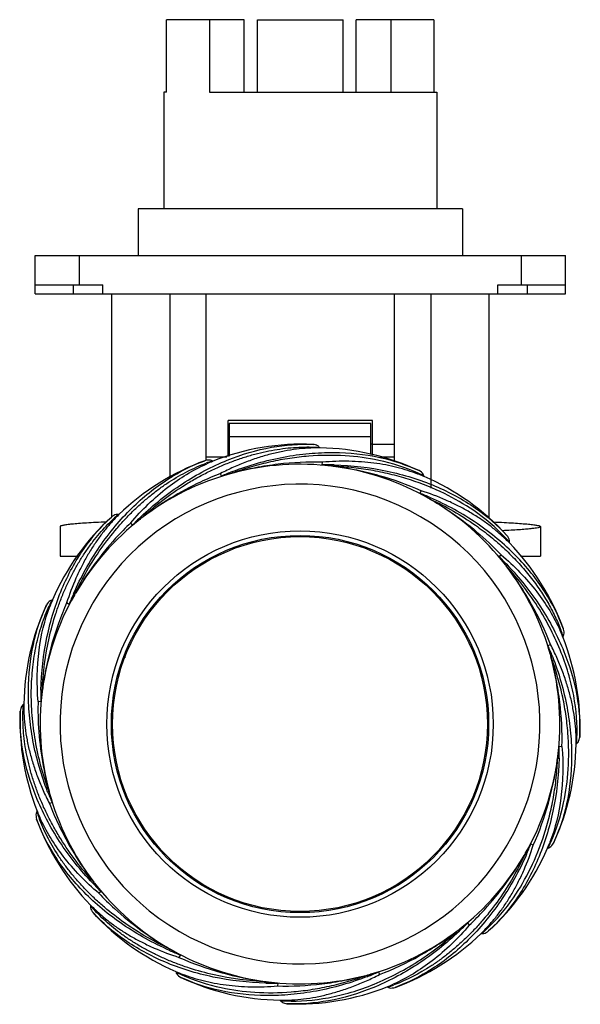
# Model space of a CAD drawing. Header units: millimetres. Extents: x 165 to 260, y 350 to 517.
import ezdxf

# ---------------------------------------------------------------- set-up
doc = ezdxf.new("R2010")
doc.units = ezdxf.units.MM
doc.header["$LTSCALE"] = 30.734
doc.layers.get('0').update_dxf_attribs({"linetype": 'CONTINUOUS'})

msp = doc.modelspace()

# ---------------------------------------------------------------- linework, layer by layer
at = {"color": 7, "linetype": 'Continuous'}
for p, q in [((190.04, 504.39), (190.04, 516.69)), ((203.21, 516.69), (190.04, 516.69)), ((197.29, 516.69), (197.29, 504.39)), ((203.21, 504.39), (203.21, 516.69)), ((205.46, 504.39), (205.46, 516.69)), ((205.46, 516.69), (219.96, 516.69)), ((219.96, 504.39), (219.96, 516.69)), ((222.2, 504.39), (222.2, 516.69)), ((235.37, 516.69), (222.2, 516.69)), ((228.12, 504.39), (228.12, 516.69)), ((235.37, 516.69), (235.37, 504.39)), ((189.56, 504.39), (189.56, 484.59)), ((190.04, 504.39), (189.56, 504.39)), ((197.29, 504.39), (235.86, 504.39)), ((235.86, 504.39), (235.86, 484.59)), ((185.21, 484.59), (185.21, 476.69)), ((240.21, 484.59), (185.21, 484.59)), ((240.21, 484.59), (240.21, 476.69)), ((167.71, 470.19), (167.71, 476.69)), ((167.71, 476.69), (257.71, 476.69)), ((175.21, 476.69), (175.21, 471.69)), ((250.21, 471.69), (250.21, 476.69)), ((257.71, 470.19), (257.71, 476.69)), ((167.71, 471.69), (179.21, 471.69)), ((174.21, 470.19), (174.21, 471.69)), ((179.21, 470.19), (179.21, 471.69)), ((246.21, 471.69), (257.71, 471.69)), ((246.21, 470.19), (246.21, 471.69)), ((251.21, 471.69), (251.21, 470.19)), ((167.71, 470.19), (257.71, 470.19)), ((180.71, 470.19), (180.71, 432.34)), ((190.56, 470.19), (190.56, 439.08)), ((196.71, 470.19), (196.71, 441.92)), ((228.71, 441.77), (228.71, 470.19)), ((234.86, 470.19), (234.86, 437.19)), ((244.71, 470.19), (244.71, 432.09)), ((224.96, 448.69), (200.46, 448.69)), ((200.46, 442.59), (200.46, 448.69)), ((224.66, 448.19), (200.66, 448.19)), ((200.66, 448.19), (200.66, 442.66)), ((224.66, 442.9), (224.66, 448.19)), ((224.96, 442.83), (224.96, 448.69)), ((200.66, 444.69), (200.46, 444.69)), ((200.66, 445.99), (224.66, 445.99)), ((224.96, 444.69), (224.66, 444.69)), ((228.71, 444.6), (224.96, 444.6)), ((216.05, 444.04), (215.98, 444.13)), ((216.05, 444.04), (215.99, 444.03)), ((216.05, 444.04), (215.99, 444.04)), ((196.71, 442.53), (200.25, 442.53)), ((197.76, 441.83), (197.87, 441.77)), ((197.81, 441.74), (197.87, 441.77)), ((197.81, 441.75), (197.87, 441.77)), ((216.43, 441.15), (216.49, 441.62)), ((226.26, 442.53), (228.71, 442.53)), ((199.32, 439.24), (199.2, 439.71)), ((233.72, 439.17), (233.66, 439.2)), ((233.72, 439.17), (233.66, 439.2)), ((233.72, 439.17), (233.69, 439.29)), ((233.2, 436.78), (232.96, 436.36)), ((181.94, 432.72), (181.82, 432.73)), ((181.94, 432.72), (181.89, 432.67)), ((181.94, 432.72), (181.89, 432.67)), ((184.24, 430.94), (183.95, 431.32)), ((171.96, 430.69), (171.96, 425.69)), ((171.96, 430.69), (171.96, 430.69)), ((253.46, 430.69), (253.46, 430.69)), ((253.46, 430.69), (253.46, 425.69)), ((248.18, 427.92), (248.13, 427.96)), ((248.18, 427.92), (248.14, 427.96)), ((248.18, 427.92), (248.2, 428.04)), ((171.96, 425.69), (174.97, 425.69)), ((246.4, 425.61), (246.79, 425.9)), ((250.06, 425.69), (253.46, 425.69)), ((170.68, 418.26), (170.56, 418.23)), ((170.65, 418.2), (170.68, 418.26)), ((170.66, 418.19), (170.68, 418.26)), ((173.49, 417.49), (173.07, 417.74)), ((188.01, 417.2), (187.79, 417.33)), ((257.21, 412.04), (257.24, 411.98)), ((257.21, 412.04), (257.24, 411.98)), ((257.3, 412.09), (257.24, 411.98)), ((254.71, 410.53), (255.18, 410.66)), ((182.79, 408.67), (183.03, 408.52)), ((168.7, 400.96), (168.23, 401.02)), ((165.81, 400.59), (165.72, 400.51)), ((165.81, 400.59), (165.82, 400.52)), ((165.81, 400.59), (165.81, 400.52)), ((256.61, 393.42), (257.09, 393.36)), ((259.5, 393.8), (259.6, 393.87)), ((259.5, 393.8), (259.5, 393.87)), ((259.5, 393.8), (259.5, 393.86)), ((242.29, 385.86), (242.53, 385.72)), ((170.61, 383.85), (170.14, 383.73)), ((168.02, 382.3), (168.08, 382.4)), ((168.11, 382.34), (168.08, 382.4)), ((168.1, 382.34), (168.08, 382.4)), ((237.53, 377.06), (237.31, 377.19)), ((251.82, 376.89), (252.24, 376.65)), ((254.66, 376.19), (254.64, 376.13)), ((254.66, 376.19), (254.64, 376.13)), ((254.64, 376.13), (254.76, 376.16)), ((178.91, 368.78), (178.53, 368.48)), ((177.13, 366.47), (177.12, 366.35)), ((177.13, 366.47), (177.18, 366.42)), ((177.13, 366.47), (177.18, 366.42)), ((241.07, 363.45), (241.37, 363.06)), ((243.38, 361.67), (243.43, 361.72)), ((243.38, 361.67), (243.43, 361.71)), ((243.38, 361.67), (243.5, 361.65)), ((192.36, 358.03), (192.12, 357.61)), ((191.59, 355.21), (191.66, 355.19)), ((191.59, 355.21), (191.66, 355.19)), ((191.59, 355.21), (191.63, 355.1)), ((226, 355.14), (226.12, 354.68)), ((208.89, 353.24), (208.83, 352.76)), ((227.51, 352.64), (227.45, 352.61)), ((227.51, 352.64), (227.45, 352.61)), ((227.55, 352.55), (227.45, 352.61)), ((209.26, 350.35), (209.33, 350.35)), ((209.26, 350.35), (209.33, 350.35)), ((209.26, 350.35), (209.34, 350.25))]:
    msp.add_line(p, q, dxfattribs=at)
for radius in [32.78, 32, 31.8]:
    msp.add_circle((212.66, 397.19), radius, dxfattribs=at)
for centre, radius, start, end in [((213.06, 403.57), 41.11, 87.4803, 111.6834), ((215.47, 402.93), 41.11, 64.9803, 89.1834), ((210.59, 403.24), 41.11, 109.9803, 134.1834), ((208.26, 411.18), 32.39, 108.8962, 110.8405), ((208.36, 415.41), 28.37, 111.8286, 113.9638), ((212.66, 397.19), 44.08, 82.754, 104.9969), ((217.47, 400.72), 40.44, 88.6268, 91.4811), ((212.66, 397.19), 44.08, 105.2579, 127.5017), ((215.76, 402.3), 40.44, 111.1268, 113.9812), ((216.39, 383.39), 58.38, 105.0296, 105.2268), ((210.83, 383.07), 58.32, 82.5279, 82.7212), ((212.66, 397.19), 44.08, 60.2632, 82.4985), ((222.85, 413.92), 27.5, 66.835, 69.07), ((220.49, 412.53), 29.84, 63.734, 65.8401), ((212.66, 397.19), 40.7, 330, 149.6372), ((217.45, 401.42), 41.11, 42.4803, 66.6834), ((218.46, 398.61), 40.44, 66.1456, 68.9809), ((204.68, 383.3), 60.1, 60.0365, 60.2278), ((212.66, 397.19), 44.08, 37.7623, 60.0026), ((203.19, 408.48), 32.33, 131.3894, 133.3382), ((201.1, 413), 27.5, 134.335, 136.57), ((208.43, 401.99), 41.11, 132.4803, 156.6834), ((212.66, 397.19), 44.08, 127.7537, 149.6372), ((213.57, 403.09), 40.44, 133.6462, 136.4813), ((222.43, 384.51), 60.1, 127.5344, 127.7193), ((228.47, 408.75), 27.5, 44.335, 46.57), ((225.76, 408.37), 29.84, 41.234, 43.3401), ((218.71, 399.27), 41.11, 19.982, 44.1834), ((218.56, 396.28), 40.44, 43.6268, 46.4812), ((201.8, 388.79), 57.81, 37.5493, 37.76), ((212.66, 397.19), 44.08, 15.2631, 37.4969), ((211.24, 402.99), 40.44, 156.1268, 158.9813), ((212.66, 397.19), 44.08, 150.2623, 172.4983), ((199.59, 404), 32.33, 153.8894, 155.8382), ((196.73, 407.03), 28.37, 156.8286, 158.9638), ((226.23, 389.45), 59.71, 150.0748, 150.2733), ((212.68, 397.22), 40.7, 149.6891, 150.0519), ((206.92, 400), 41.11, 154.9803, 179.1834), ((212.66, 397.19), 40.7, 150, 329.6369), ((230.88, 401.49), 28.37, 21.8291, 23.9662), ((231.03, 403.18), 27.74, 18.7242, 21.0121), ((219.04, 396.79), 41.11, 357.4803, 21.6834), ((217.76, 394.1), 40.44, 21.1268, 23.9812), ((198.81, 393.45), 58.43, 15.0303, 15.2307), ((212.66, 397.19), 44.08, 352.7623, 14.9976), ((212.66, 397.19), 44.08, 172.7623, 195.0018), ((209.13, 402.01), 40.44, 178.6462, 181.4813), ((228.66, 395.12), 60.22, 172.5351, 172.7286), ((206.28, 397.59), 41.11, 177.4803, 201.6834), ((218.4, 394.38), 41.11, 334.9803, 359.1834), ((216.19, 392.38), 40.44, 358.6268, 1.4812), ((212.66, 397.19), 44.08, 330.2623, 352.4969), ((198.45, 399.03), 58.41, 352.5301, 352.7304), ((207.56, 400.29), 40.44, 201.1462, 203.9812), ((228.29, 401.42), 60.27, 195.0372, 195.2284), ((212.66, 397.19), 44.08, 195.2623, 217.5009), ((206.61, 395.12), 41.11, 199.9803, 224.1834), ((198.61, 392.76), 32.33, 198.8894, 200.8382), ((194.44, 392.89), 28.37, 201.8286, 203.9638), ((216.89, 392.4), 41.11, 312.4803, 336.6834), ((212.64, 397.2), 40.72, 329.6369, 329.9998), ((214.08, 391.39), 40.44, 336.1268, 338.9813), ((228.59, 387.35), 28.37, 336.8286, 338.9638), ((228, 389.37), 29.84, 333.734, 335.8401), ((212.66, 397.19), 44.08, 307.7561, 329.6372), ((199.12, 404.92), 59.67, 330.0751, 330.2743), ((206.76, 398.1), 40.44, 223.6462, 226.4812), ((225.39, 407), 60.15, 217.5356, 217.727), ((212.66, 397.19), 44.08, 217.7623, 240.0018), ((201.37, 387.73), 32.33, 221.3895, 223.3382), ((196.85, 385.64), 27.5, 224.335, 226.57), ((207.87, 392.96), 41.11, 222.4803, 246.6834), ((211.75, 391.29), 40.44, 313.6268, 316.4813), ((212.66, 397.19), 44.08, 285.2578, 307.4969), ((214.73, 391.15), 41.11, 289.9803, 314.1834), ((203.95, 408.5), 58.36, 307.5282, 307.7241), ((224.22, 381.38), 27.5, 314.335, 316.57), ((223.83, 384.09), 29.84, 311.234, 313.3401), ((206.86, 395.77), 40.44, 246.1462, 248.9812), ((220.7, 411.19), 60.22, 240.0362, 240.2278), ((212.66, 397.19), 44.08, 240.2631, 262.5018), ((204.83, 381.86), 29.84, 243.734, 245.8401), ((202.47, 380.46), 27.5, 246.835, 249.07), ((209.85, 391.45), 41.11, 244.9803, 269.1834), ((212.66, 397.19), 44.08, 262.7631, 284.9969), ((208.93, 410.99), 58.38, 285.0291, 285.2262), ((209.56, 392.09), 40.44, 291.1268, 293.9812), ((207.84, 393.66), 40.44, 268.6422, 271.4811), ((214.72, 413.1), 60.13, 262.5351, 262.7263), ((212.26, 390.81), 41.11, 267.4803, 291.6834), ((216.96, 378.97), 28.37, 291.8286, 293.9638), ((217.09, 383.14), 32.33, 288.8891, 290.838)]:
    msp.add_arc(centre, radius, start, end, dxfattribs=at)
for points, knots in [([(185.66, 432.35), (187.84, 434.43), (191.36, 437.24), (196.43, 440.22), (201.39, 442.53), (207.53, 444.37), (212.52, 444.74), (214.87, 444.64)], [0, 0, 0, 0, 0.278246, 0.412806, 0.542222, 0.783183, 1, 1, 1, 1]), ([(215.87, 444.25), (215.81, 444.31), (215.51, 444.53), (215.14, 444.63), (214.87, 444.64)], [0, 0, 0, 0, 0.251469, 1, 1, 1, 1]), ([(185.82, 432.17), (188.08, 434.27), (191.17, 436.62), (195.12, 438.95), (197.08, 439.98), (199.06, 440.91), (201.04, 441.71), (203.01, 442.4), (204.95, 442.99), (206.88, 443.45), (208.78, 443.8), (210.64, 444.04), (213.03, 444.22), (214.82, 444.21), (215.98, 444.13)], [0, 0, 0, 0, 0.27826, 0.346167, 0.412962, 0.478474, 0.542595, 0.605234, 0.666284, 0.725748, 0.783664, 0.839996, 0.894786, 1, 1, 1, 1]), ([(215.99, 444.04), (214.67, 444.05), (212.66, 443.93), (209.97, 443.52), (207.87, 443.05), (205.73, 442.44), (203.55, 441.69), (201.36, 440.78), (199.92, 440.08), (199.2, 439.71)], [0, 0, 0, 0, 0.225221, 0.343944, 0.466771, 0.59388, 0.725266, 0.860731, 1, 1, 1, 1]), ([(201.18, 440.02), (203.99, 441.1), (208.32, 442.34), (214.14, 443.15), (219.61, 443.39), (225.97, 442.74), (230.73, 441.18), (232.85, 440.18)], [0, 0, 0, 0, 0.278248, 0.412808, 0.542218, 0.783181, 1, 1, 1, 1]), ([(232.7, 439.76), (230.57, 440.71), (226.47, 442.02), (220.19, 442.85), (215.11, 442.78), (210.9, 442.3), (207.66, 441.7), (204.43, 440.87), (202.3, 440.18), (201.25, 439.78)], [0, 0, 0, 0, 0.217776, 0.396827, 0.588929, 0.689211, 0.791582, 0.895438, 1, 1, 1, 1]), ([(174.26, 419.36), (175.48, 422.11), (177.66, 426.05), (181.21, 430.74), (184.9, 434.77), (189.87, 438.81), (194.33, 441.07), (196.54, 441.87)], [0, 0, 0, 0, 0.278248, 0.412808, 0.542218, 0.783181, 1, 1, 1, 1]), ([(174.48, 419.24), (175.72, 421.94), (177.93, 425.78), (181.07, 429.82), (182.95, 431.94), (184.4, 433.41), (185.88, 434.78), (187.39, 436.05), (188.91, 437.22), (190.46, 438.28), (192.02, 439.23), (194.08, 440.35), (195.67, 441.05), (196.73, 441.46)], [0, 0, 0, 0, 0.276486, 0.410624, 0.476008, 0.54009, 0.602792, 0.664008, 0.723699, 0.781906, 0.838621, 0.893831, 1, 1, 1, 1]), ([(183.95, 431.32), (185.83, 433.54), (189.77, 437.39), (194.49, 440.29), (196.83, 441.34)], [0, 0, 0, 0, 0.53083, 1, 1, 1, 1]), ([(197.76, 441.83), (197.67, 441.88), (197.28, 442.03), (196.83, 441.98), (196.54, 441.87)], [0, 0, 0, 0, 0.251934, 1, 1, 1, 1]), ([(216.49, 441.62), (213.97, 441.69), (210.14, 441.5), (205.07, 440.7), (202.52, 440.12), (201.25, 439.78)], [0, 0, 0, 0, 0.490659, 0.744113, 1, 1, 1, 1]), ([(218.22, 440.92), (218.07, 440.94), (217.84, 440.97), (217.54, 441.01), (217.31, 441.03), (217.12, 441.06), (216.97, 441.07), (216.86, 441.09), (216.74, 441.1), (216.65, 441.11), (216.57, 441.12), (216.53, 441.13), (216.49, 441.13), (216.47, 441.14), (216.45, 441.14), (216.43, 441.14), (216.43, 441.14), (216.43, 441.15)], [0, 0, 0, 0, 0.25382, 0.380699, 0.507524, 0.634241, 0.697524, 0.760718, 0.823761, 0.886495, 0.917623, 0.948393, 0.963496, 0.978175, 0.991739, 0.997229, 1, 1, 1, 1]), ([(232.67, 439.6), (232.1, 439.82), (230.92, 440.23), (229.09, 440.75), (227.18, 441.17), (225.18, 441.47), (223.1, 441.68), (220.19, 441.83), (217.98, 441.75), (216.49, 441.62)], [0, 0, 0, 0, 0.111708, 0.227151, 0.346347, 0.469377, 0.596387, 0.727304, 1, 1, 1, 1]), ([(218.41, 440.9), (218.43, 440.95), (218.44, 441.03), (218.44, 441.11), (218.45, 441.14), (218.44, 441.15)], [0, 0, 0, 0, 0.647096, 0.876199, 1, 1, 1, 1]), ([(218.44, 441.15), (221.45, 441.07), (225.93, 440.57), (231.61, 439.09), (236.76, 437.22), (242.39, 434.18), (246.18, 430.91), (247.77, 429.18)], [0, 0, 0, 0, 0.278248, 0.412808, 0.542218, 0.783181, 1, 1, 1, 1]), ([(199.2, 439.71), (198.03, 439.26), (195.12, 438.02), (190.6, 435.57), (187.38, 433.36), (185.82, 432.17)], [0, 0, 0, 0, 0.242194, 0.617073, 1, 1, 1, 1]), ([(201.06, 439.72), (200.91, 439.68), (200.69, 439.62), (200.4, 439.54), (200.18, 439.48), (199.99, 439.42), (199.85, 439.38), (199.74, 439.35), (199.63, 439.32), (199.54, 439.29), (199.47, 439.27), (199.42, 439.26), (199.39, 439.25), (199.36, 439.25), (199.34, 439.24), (199.33, 439.24), (199.32, 439.24), (199.32, 439.24)], [0, 0, 0, 0, 0.253821, 0.3807, 0.507525, 0.634242, 0.697525, 0.760719, 0.823761, 0.886493, 0.91762, 0.948388, 0.963489, 0.978165, 0.991723, 0.997208, 1, 1, 1, 1]), ([(201.25, 439.78), (201.24, 439.83), (201.22, 439.9), (201.2, 439.98), (201.19, 440.01), (201.18, 440.02)], [0, 0, 0, 0, 0.647141, 0.876258, 1, 1, 1, 1]), ([(233.2, 436.78), (230.9, 437.8), (227.29, 439.09), (222.3, 440.29), (219.72, 440.73), (218.41, 440.9)], [0, 0, 0, 0, 0.490659, 0.744112, 1, 1, 1, 1]), ([(247.46, 428.85), (245.86, 430.55), (242.57, 433.32), (237.08, 436.49), (232.37, 438.37), (228.29, 439.54), (225.07, 440.22), (221.77, 440.7), (219.54, 440.87), (218.41, 440.9)], [0, 0, 0, 0, 0.217775, 0.396827, 0.588929, 0.689211, 0.791582, 0.895438, 1, 1, 1, 1]), ([(233.69, 439.29), (233.66, 439.39), (233.49, 439.77), (233.14, 440.05), (232.85, 440.18)], [0, 0, 0, 0, 0.251934, 1, 1, 1, 1]), ([(234.53, 435.47), (234.39, 435.55), (234.19, 435.66), (233.93, 435.81), (233.73, 435.92), (233.56, 436.01), (233.43, 436.08), (233.33, 436.14), (233.23, 436.19), (233.15, 436.24), (233.09, 436.28), (233.05, 436.3), (233.01, 436.32), (232.99, 436.33), (232.97, 436.35), (232.97, 436.35), (232.96, 436.36), (232.96, 436.36)], [0, 0, 0, 0, 0.253846, 0.380737, 0.507573, 0.634302, 0.69759, 0.760789, 0.823836, 0.886571, 0.9177, 0.948468, 0.963569, 0.978246, 0.991804, 0.99729, 1, 1, 1, 1]), ([(247.37, 428.72), (246.93, 429.14), (246, 429.96), (244.51, 431.14), (242.9, 432.26), (241.17, 433.31), (239.33, 434.3), (236.7, 435.55), (234.63, 436.32), (233.2, 436.78)], [0, 0, 0, 0, 0.111708, 0.227151, 0.346347, 0.469377, 0.596387, 0.727305, 1, 1, 1, 1]), ([(234.7, 435.37), (234.71, 435.4), (234.75, 435.47), (234.79, 435.55), (234.81, 435.59)], [0, 0, 0, 0, 0.341286, 1, 1, 1, 1]), ([(234.7, 435.37), (235.84, 434.72), (240.19, 431.99), (244.16, 428.67), (246.79, 425.9)], [0, 0, 0, 0, 0.256134, 1, 1, 1, 1]), ([(234.7, 435.37), (236.06, 434.76), (238.7, 433.39), (242.12, 431.19), (245.01, 429.01), (247.4, 426.93), (249.56, 424.74), (251.51, 422.49), (253.23, 420.2), (254.69, 417.86), (255.93, 415.51), (256.62, 413.92), (256.92, 413.13)], [0, 0, 0, 0, 0.139216, 0.276708, 0.377704, 0.476211, 0.571828, 0.664199, 0.753145, 0.838733, 0.920989, 1, 1, 1, 1]), ([(257.34, 413.31), (256.53, 415.52), (254.27, 420), (249.3, 426.1), (242.72, 431.52), (237.56, 434.38), (234.81, 435.59)], [0, 0, 0, 0, 0.217373, 0.45845, 0.722115, 1, 1, 1, 1]), ([(181.82, 432.73), (181.71, 432.75), (181.29, 432.73), (180.9, 432.51), (180.67, 432.3)], [0, 0, 0, 0, 0.251934, 1, 1, 1, 1]), ([(168.7, 402.96), (168.78, 405.97), (169.28, 410.45), (170.76, 416.14), (172.63, 421.28), (175.67, 426.92), (178.94, 430.72), (180.67, 432.3)], [0, 0, 0, 0, 0.278246, 0.412806, 0.542222, 0.783183, 1, 1, 1, 1]), ([(168.95, 402.95), (169.06, 405.91), (169.63, 410.32), (170.99, 415.25), (171.91, 417.92), (172.69, 419.84), (173.54, 421.67), (174.44, 423.42), (175.4, 425.09), (176.43, 426.66), (177.51, 428.13), (178.98, 429.95), (180.17, 431.21), (181, 431.99)], [0, 0, 0, 0, 0.276487, 0.410625, 0.476011, 0.540093, 0.602795, 0.664011, 0.723701, 0.781908, 0.838625, 0.893834, 1, 1, 1, 1]), ([(179.79, 431.47), (179.2, 431.44), (178.08, 431.39), (176.5, 431.3), (175.16, 431.21), (174.05, 431.11), (173.27, 431.03), (172.77, 430.95), (172.48, 430.9), (172.26, 430.85), (172.12, 430.81), (172.03, 430.77), (171.99, 430.74), (171.96, 430.71), (171.96, 430.69)], [0, 0, 0, 0, 0.226303, 0.425436, 0.596197, 0.737557, 0.848709, 0.892773, 0.929107, 0.957706, 0.978658, 0.986361, 0.992326, 1, 1, 1, 1]), ([(181.14, 431.91), (180.71, 431.46), (179.89, 430.53), (178.71, 429.04), (177.59, 427.43), (176.54, 425.7), (175.55, 423.86), (174.31, 421.24), (173.53, 419.16), (173.07, 417.74)], [0, 0, 0, 0, 0.111708, 0.227151, 0.346346, 0.469376, 0.596387, 0.727304, 1, 1, 1, 1]), ([(183.95, 431.32), (183.06, 430.48), (179.54, 426.88), (176.54, 422.77), (174.62, 419.48)], [0, 0, 0, 0, 0.242489, 1, 1, 1, 1]), ([(184.24, 430.94), (184.24, 430.94), (184.25, 430.94), (184.26, 430.94), (184.28, 430.96), (184.3, 430.97), (184.33, 430.99), (184.37, 431.02), (184.43, 431.07), (184.5, 431.13), (184.59, 431.2), (184.68, 431.27), (184.8, 431.36), (184.95, 431.48), (185.13, 431.62), (185.37, 431.81), (185.55, 431.95), (185.67, 432.05)], [0, 0, 0, 0, 0.002814, 0.008302, 0.021863, 0.03654, 0.051642, 0.082411, 0.113538, 0.17627, 0.23931, 0.302502, 0.365783, 0.492495, 0.619315, 0.746189, 1, 1, 1, 1]), ([(185.66, 432.35), (185.66, 432.34), (185.68, 432.32), (185.74, 432.26), (185.79, 432.21), (185.82, 432.17)], [0, 0, 0, 0, 0.125567, 0.353932, 1, 1, 1, 1]), ([(245.44, 431.48), (246.05, 431.45), (247.2, 431.4), (248.8, 431.31), (250.18, 431.21), (251.32, 431.12), (252.12, 431.03), (252.63, 430.96), (252.92, 430.91), (253.15, 430.86), (253.3, 430.81), (253.38, 430.77), (253.43, 430.75), (253.46, 430.71), (253.46, 430.69)], [0, 0, 0, 0, 0.226222, 0.425352, 0.596157, 0.737578, 0.848789, 0.892875, 0.929218, 0.957809, 0.978739, 0.986428, 0.992376, 1, 1, 1, 1]), ([(253.46, 430.69), (253.46, 430.67), (253.42, 430.63), (253.29, 430.56), (252.98, 430.48), (252.46, 430.4), (251.74, 430.31), (250.83, 430.22), (249.72, 430.14), (248.42, 430.06), (247.49, 430.01), (247, 429.98)], [0, 0, 0, 0, 0.008205, 0.022115, 0.071756, 0.151922, 0.262654, 0.403554, 0.573966, 0.773093, 1, 1, 1, 1]), ([(248.2, 428.04), (248.21, 428.14), (248.2, 428.56), (247.98, 428.95), (247.77, 429.18)], [0, 0, 0, 0, 0.251934, 1, 1, 1, 1]), ([(247.51, 424.19), (247.42, 424.31), (247.28, 424.49), (247.09, 424.73), (246.95, 424.91), (246.83, 425.06), (246.73, 425.17), (246.66, 425.26), (246.59, 425.35), (246.53, 425.43), (246.49, 425.49), (246.46, 425.52), (246.44, 425.55), (246.42, 425.57), (246.41, 425.59), (246.41, 425.6), (246.4, 425.61), (246.4, 425.61)], [0, 0, 0, 0, 0.253829, 0.380712, 0.50754, 0.63426, 0.697544, 0.760739, 0.823782, 0.886513, 0.91764, 0.948407, 0.963506, 0.97818, 0.991734, 0.997215, 1, 1, 1, 1]), ([(246.79, 425.9), (249, 424.02), (252.86, 420.08), (255.76, 415.36), (256.8, 413.02)], [0, 0, 0, 0, 0.530827, 1, 1, 1, 1]), ([(247.64, 424.03), (247.68, 424.06), (247.74, 424.1), (247.8, 424.15), (247.83, 424.18), (247.83, 424.18)], [0, 0, 0, 0, 0.647141, 0.876258, 1, 1, 1, 1]), ([(255.18, 410.66), (254.27, 413.01), (252.63, 416.47), (249.95, 420.85), (248.44, 422.99), (247.64, 424.03)], [0, 0, 0, 0, 0.490659, 0.74411, 1, 1, 1, 1]), ([(259.6, 393.87), (259.76, 396.26), (259.55, 400), (258.49, 404.96), (257.21, 408.88), (255.48, 412.83), (253.3, 416.74), (250.69, 420.51), (248.7, 422.9), (247.64, 424.03)], [0, 0, 0, 0, 0.216, 0.333358, 0.457058, 0.586701, 0.721402, 0.85975, 1, 1, 1, 1]), ([(247.83, 424.18), (249.91, 422), (252.71, 418.48), (255.69, 413.41), (258, 408.45), (259.83, 402.32), (260.21, 397.33), (260.11, 394.99)], [0, 0, 0, 0, 0.278248, 0.412808, 0.542218, 0.783181, 1, 1, 1, 1]), ([(174.48, 419.24), (174.44, 419.27), (174.37, 419.31), (174.3, 419.34), (174.27, 419.36), (174.26, 419.36)], [0, 0, 0, 0, 0.646897, 0.876359, 1, 1, 1, 1]), ([(173.07, 417.74), (172.57, 416.6), (171.39, 413.66), (169.92, 408.73), (169.21, 404.9), (168.95, 402.95)], [0, 0, 0, 0, 0.242197, 0.617086, 1, 1, 1, 1]), ([(170.56, 418.23), (170.46, 418.2), (170.08, 418.02), (169.8, 417.67), (169.67, 417.39)], [0, 0, 0, 0, 0.251934, 1, 1, 1, 1]), ([(174.38, 419.06), (174.3, 418.93), (174.19, 418.73), (174.04, 418.46), (173.93, 418.26), (173.84, 418.1), (173.77, 417.96), (173.71, 417.86), (173.66, 417.77), (173.61, 417.68), (173.57, 417.62), (173.55, 417.58), (173.53, 417.55), (173.52, 417.53), (173.51, 417.51), (173.5, 417.5), (173.49, 417.49), (173.49, 417.49)], [0, 0, 0, 0, 0.253824, 0.380705, 0.507531, 0.634249, 0.697532, 0.760725, 0.823767, 0.886498, 0.917624, 0.94839, 0.963489, 0.978162, 0.991714, 0.997193, 1, 1, 1, 1]), ([(169.84, 385.7), (168.75, 388.51), (167.51, 392.84), (166.7, 398.66), (166.46, 404.13), (167.11, 410.51), (168.67, 415.26), (169.67, 417.39)], [0, 0, 0, 0, 0.278246, 0.412806, 0.542222, 0.783183, 1, 1, 1, 1]), ([(170.08, 385.78), (169.04, 388.56), (167.89, 392.85), (167.25, 397.93), (167.08, 400.75), (167.06, 402.82), (167.15, 404.83), (167.31, 406.8), (167.56, 408.71), (167.91, 410.55), (168.34, 412.32), (169.01, 414.57), (169.63, 416.19), (170.1, 417.23)], [0, 0, 0, 0, 0.276487, 0.410625, 0.476011, 0.540094, 0.602796, 0.664012, 0.723702, 0.781909, 0.838625, 0.893834, 1, 1, 1, 1]), ([(168.23, 401.02), (167.99, 403.92), (168.05, 409.44), (169.33, 414.82), (170.26, 417.22)], [0, 0, 0, 0, 0.53083, 1, 1, 1, 1]), ([(257.3, 412.09), (257.35, 412.18), (257.5, 412.57), (257.45, 413.02), (257.34, 413.31)], [0, 0, 0, 0, 0.251925, 1, 1, 1, 1]), ([(255.19, 408.8), (255.15, 408.94), (255.09, 409.16), (255, 409.46), (254.94, 409.68), (254.89, 409.86), (254.85, 410.01), (254.82, 410.11), (254.79, 410.22), (254.76, 410.31), (254.74, 410.39), (254.73, 410.43), (254.72, 410.47), (254.71, 410.49), (254.71, 410.51), (254.71, 410.52), (254.71, 410.53), (254.71, 410.53)], [0, 0, 0, 0, 0.253828, 0.380711, 0.507539, 0.634258, 0.697542, 0.760737, 0.823779, 0.88651, 0.917636, 0.948403, 0.963502, 0.978175, 0.991727, 0.997207, 1, 1, 1, 1]), ([(259.5, 393.86), (259.52, 395.18), (259.4, 397.19), (258.99, 399.88), (258.52, 401.98), (257.9, 404.12), (257.15, 406.3), (256.25, 408.49), (255.55, 409.93), (255.18, 410.66)], [0, 0, 0, 0, 0.225221, 0.343944, 0.466771, 0.59388, 0.725266, 0.860731, 1, 1, 1, 1]), ([(255.22, 377.15), (256.18, 379.28), (257.48, 383.38), (258.31, 389.66), (258.25, 394.74), (257.77, 398.95), (257.17, 402.19), (256.34, 405.42), (255.64, 407.55), (255.24, 408.6)], [0, 0, 0, 0, 0.217776, 0.396827, 0.588929, 0.689211, 0.791582, 0.895438, 1, 1, 1, 1]), ([(255.24, 408.6), (255.3, 408.61), (255.37, 408.63), (255.45, 408.65), (255.47, 408.66), (255.48, 408.67)], [0, 0, 0, 0, 0.647122, 0.876233, 1, 1, 1, 1]), ([(257.09, 393.36), (257.16, 395.88), (256.97, 399.71), (256.27, 404.13), (255.73, 406.69), (255.41, 407.97), (255.24, 408.6)], [0, 0, 0, 0, 0.490651, 0.744083, 0.871888, 1, 1, 1, 1]), ([(255.48, 408.67), (256.57, 405.86), (257.81, 401.53), (258.62, 395.71), (258.86, 390.25), (258.21, 383.88), (256.64, 379.12), (255.65, 377)], [0, 0, 0, 0, 0.278248, 0.412808, 0.542218, 0.783181, 1, 1, 1, 1]), ([(168.95, 402.95), (168.9, 402.95), (168.82, 402.95), (168.74, 402.95), (168.71, 402.96), (168.7, 402.96)], [0, 0, 0, 0, 0.646003, 0.87458, 1, 1, 1, 1]), ([(168.93, 402.75), (168.91, 402.6), (168.88, 402.37), (168.84, 402.07), (168.82, 401.84), (168.8, 401.65), (168.78, 401.5), (168.77, 401.39), (168.75, 401.27), (168.74, 401.18), (168.73, 401.11), (168.73, 401.06), (168.72, 401.02), (168.72, 401), (168.71, 400.98), (168.71, 400.97), (168.71, 400.96), (168.7, 400.96)], [0, 0, 0, 0, 0.253825, 0.380706, 0.507532, 0.634251, 0.697534, 0.760728, 0.82377, 0.886501, 0.917627, 0.948393, 0.963492, 0.978166, 0.991718, 0.997198, 1, 1, 1, 1]), ([(168.23, 401.02), (168.19, 399.78), (168.23, 396.61), (168.76, 391.49), (169.57, 387.68), (170.08, 385.78)], [0, 0, 0, 0, 0.242197, 0.61709, 1, 1, 1, 1]), ([(177.5, 370.19), (175.42, 372.37), (172.61, 375.89), (169.63, 380.96), (167.32, 385.93), (165.48, 392.06), (165.11, 397.05), (165.21, 399.4)], [0, 0, 0, 0, 0.278246, 0.412806, 0.542222, 0.783183, 1, 1, 1, 1]), ([(165.6, 400.41), (165.54, 400.34), (165.32, 400.04), (165.22, 399.67), (165.21, 399.4)], [0, 0, 0, 0, 0.251469, 1, 1, 1, 1]), ([(177.68, 370.35), (175.58, 372.62), (173.23, 375.7), (170.91, 379.65), (169.87, 381.62), (168.94, 383.59), (168.14, 385.57), (167.45, 387.54), (166.86, 389.49), (166.4, 391.41), (166.05, 393.31), (165.81, 395.17), (165.63, 397.57), (165.64, 399.35), (165.72, 400.51)], [0, 0, 0, 0, 0.27826, 0.346167, 0.412962, 0.478474, 0.542596, 0.605235, 0.666284, 0.725748, 0.783664, 0.839996, 0.894786, 1, 1, 1, 1]), ([(165.81, 400.52), (165.8, 399.21), (165.92, 397.2), (166.33, 394.5), (166.8, 392.4), (167.41, 390.26), (168.17, 388.09), (169.07, 385.9), (169.77, 384.45), (170.14, 383.73)], [0, 0, 0, 0, 0.225221, 0.343944, 0.466771, 0.59388, 0.725266, 0.860731, 1, 1, 1, 1]), ([(259.72, 393.98), (259.78, 394.04), (260, 394.34), (260.09, 394.71), (260.11, 394.99)], [0, 0, 0, 0, 0.251469, 1, 1, 1, 1]), ([(257.09, 393.36), (257.33, 390.46), (257.27, 384.95), (255.98, 379.56), (255.06, 377.17)], [0, 0, 0, 0, 0.53083, 1, 1, 1, 1]), ([(256.39, 391.64), (256.41, 391.79), (256.44, 392.02), (256.48, 392.32), (256.5, 392.54), (256.52, 392.73), (256.54, 392.88), (256.55, 393), (256.57, 393.11), (256.58, 393.2), (256.59, 393.28), (256.59, 393.32), (256.6, 393.36), (256.6, 393.38), (256.61, 393.41), (256.61, 393.42), (256.61, 393.42), (256.61, 393.42)], [0, 0, 0, 0, 0.253825, 0.380706, 0.507533, 0.634252, 0.697535, 0.760728, 0.823771, 0.886502, 0.917627, 0.948394, 0.963493, 0.978167, 0.991719, 0.997199, 1, 1, 1, 1]), ([(244.31, 362.39), (246.01, 363.99), (248.79, 367.28), (251.96, 372.77), (253.84, 377.48), (255.01, 381.56), (255.69, 384.78), (256.17, 388.08), (256.33, 390.31), (256.37, 391.44)], [0, 0, 0, 0, 0.217776, 0.396827, 0.588929, 0.689211, 0.791582, 0.895438, 1, 1, 1, 1]), ([(256.61, 391.41), (256.54, 388.4), (256.03, 383.92), (254.55, 378.24), (252.68, 373.09), (249.64, 367.46), (246.38, 363.67), (244.65, 362.08)], [0, 0, 0, 0, 0.278248, 0.412808, 0.542218, 0.783181, 1, 1, 1, 1]), ([(252.24, 376.65), (253.27, 378.95), (254.56, 382.56), (255.76, 387.55), (256.2, 390.13), (256.37, 391.44)], [0, 0, 0, 0, 0.490662, 0.744118, 1, 1, 1, 1]), ([(256.37, 391.44), (256.42, 391.43), (256.49, 391.41), (256.58, 391.41), (256.61, 391.41), (256.61, 391.41)], [0, 0, 0, 0, 0.647141, 0.876258, 1, 1, 1, 1]), ([(170.08, 385.78), (170.02, 385.77), (169.96, 385.74), (169.88, 385.71), (169.85, 385.7), (169.84, 385.7)], [0, 0, 0, 0, 0.645927, 0.874492, 1, 1, 1, 1]), ([(170.13, 385.59), (170.17, 385.44), (170.23, 385.22), (170.31, 384.93), (170.38, 384.71), (170.43, 384.53), (170.47, 384.38), (170.5, 384.27), (170.53, 384.16), (170.56, 384.07), (170.58, 384), (170.59, 383.95), (170.6, 383.92), (170.6, 383.89), (170.61, 383.87), (170.61, 383.86), (170.61, 383.85), (170.61, 383.85)], [0, 0, 0, 0, 0.253827, 0.380708, 0.507535, 0.634254, 0.697538, 0.760732, 0.823774, 0.886506, 0.917632, 0.948398, 0.963498, 0.978171, 0.991724, 0.997205, 1, 1, 1, 1]), ([(170.14, 383.73), (170.59, 382.57), (172.61, 377.85), (175.32, 373.44), (177.68, 370.35)], [0, 0, 0, 0, 0.242459, 1, 1, 1, 1]), ([(168.02, 382.3), (167.97, 382.21), (167.82, 381.81), (167.87, 381.37), (167.98, 381.07)], [0, 0, 0, 0, 0.251934, 1, 1, 1, 1]), ([(190.51, 358.79), (187.75, 360.01), (183.81, 362.19), (179.12, 365.73), (175.08, 369.43), (171.04, 374.4), (168.78, 378.87), (167.98, 381.07)], [0, 0, 0, 0, 0.278246, 0.412806, 0.542222, 0.783183, 1, 1, 1, 1]), ([(190.62, 359.01), (187.92, 360.25), (184.07, 362.46), (180.03, 365.6), (177.91, 367.48), (176.44, 368.93), (175.08, 370.41), (173.8, 371.92), (172.63, 373.44), (171.57, 374.99), (170.62, 376.55), (169.5, 378.61), (168.8, 380.2), (168.39, 381.26)], [0, 0, 0, 0, 0.276487, 0.410625, 0.476011, 0.540094, 0.602796, 0.664012, 0.723702, 0.781909, 0.838625, 0.893834, 1, 1, 1, 1]), ([(178.53, 368.48), (176.31, 370.36), (172.46, 374.31), (169.56, 379.02), (168.52, 381.37)], [0, 0, 0, 0, 0.53083, 1, 1, 1, 1]), ([(244.18, 362.48), (244.6, 362.92), (245.43, 363.85), (246.61, 365.34), (247.73, 366.95), (248.78, 368.68), (249.77, 370.52), (251.01, 373.15), (251.79, 375.23), (252.24, 376.65)], [0, 0, 0, 0, 0.111708, 0.227151, 0.346346, 0.469376, 0.596387, 0.727304, 1, 1, 1, 1]), ([(250.94, 375.33), (251.01, 375.46), (251.13, 375.66), (251.27, 375.92), (251.39, 376.12), (251.48, 376.29), (251.55, 376.42), (251.61, 376.52), (251.66, 376.62), (251.71, 376.7), (251.74, 376.77), (251.77, 376.81), (251.79, 376.84), (251.8, 376.86), (251.81, 376.88), (251.82, 376.88), (251.82, 376.89), (251.82, 376.89)], [0, 0, 0, 0, 0.253825, 0.380705, 0.507531, 0.634249, 0.697532, 0.760726, 0.823768, 0.886498, 0.917624, 0.94839, 0.96349, 0.978163, 0.991715, 0.997194, 1, 1, 1, 1]), ([(254.76, 376.16), (254.86, 376.19), (255.24, 376.36), (255.52, 376.71), (255.65, 377)], [0, 0, 0, 0, 0.251934, 1, 1, 1, 1]), ([(250.84, 375.15), (249.6, 372.45), (247.39, 368.6), (244.25, 364.56), (242.37, 362.45), (240.92, 360.97), (239.44, 359.61), (237.93, 358.33), (236.41, 357.16), (233.43, 355.13), (230.77, 353.76), (228.59, 352.93)], [0, 0, 0, 0, 0.27658, 0.410762, 0.476169, 0.540272, 0.602995, 0.664231, 0.723941, 0.782167, 1, 1, 1, 1]), ([(251.06, 375.03), (249.84, 372.27), (247.65, 368.34), (244.11, 363.65), (240.41, 359.61), (235.45, 355.57), (230.98, 353.31), (228.78, 352.51)], [0, 0, 0, 0, 0.278248, 0.412808, 0.542218, 0.783181, 1, 1, 1, 1]), ([(241.37, 363.06), (242.25, 363.9), (245.78, 367.5), (248.77, 371.62), (250.7, 374.91)], [0, 0, 0, 0, 0.24249, 1, 1, 1, 1]), ([(250.84, 375.15), (250.88, 375.12), (250.94, 375.08), (251.02, 375.04), (251.05, 375.03), (251.06, 375.03)], [0, 0, 0, 0, 0.646893, 0.87636, 1, 1, 1, 1]), ([(177.68, 370.35), (177.64, 370.32), (177.59, 370.27), (177.53, 370.21), (177.51, 370.19), (177.5, 370.19)], [0, 0, 0, 0, 0.645957, 0.874534, 1, 1, 1, 1]), ([(177.81, 370.2), (177.9, 370.08), (178.04, 369.9), (178.23, 369.66), (178.37, 369.48), (178.49, 369.33), (178.58, 369.21), (178.66, 369.12), (178.73, 369.03), (178.78, 368.96), (178.83, 368.9), (178.86, 368.86), (178.88, 368.83), (178.89, 368.81), (178.91, 368.79), (178.91, 368.78), (178.92, 368.78), (178.91, 368.78)], [0, 0, 0, 0, 0.253828, 0.380711, 0.507539, 0.634259, 0.697543, 0.760737, 0.82378, 0.886512, 0.917638, 0.948405, 0.963504, 0.978178, 0.991732, 0.997213, 1, 1, 1, 1]), ([(178.53, 368.48), (179.39, 367.58), (183.06, 364), (187.25, 360.95), (190.62, 359.01)], [0, 0, 0, 0, 0.242455, 1, 1, 1, 1]), ([(177.12, 366.35), (177.1, 366.24), (177.12, 365.82), (177.34, 365.43), (177.55, 365.2)], [0, 0, 0, 0, 0.251934, 1, 1, 1, 1]), ([(206.89, 353.24), (203.87, 353.31), (199.4, 353.82), (193.71, 355.29), (188.57, 357.17), (182.93, 360.21), (179.13, 363.47), (177.55, 365.2)], [0, 0, 0, 0, 0.278247, 0.412807, 0.542221, 0.783183, 1, 1, 1, 1]), ([(206.91, 353.48), (203.94, 353.59), (199.54, 354.17), (194.6, 355.52), (191.93, 356.45), (190.02, 357.22), (188.18, 358.07), (186.43, 358.97), (184.76, 359.93), (183.2, 360.96), (181.72, 362.04), (179.9, 363.51), (178.64, 364.71), (177.86, 365.54)], [0, 0, 0, 0, 0.276487, 0.410625, 0.476011, 0.540093, 0.602795, 0.664012, 0.723702, 0.781909, 0.838625, 0.893834, 1, 1, 1, 1]), ([(177.94, 365.67), (178.39, 365.25), (179.32, 364.42), (180.81, 363.24), (182.42, 362.12), (184.15, 361.07), (185.99, 360.09), (188.62, 358.84), (190.69, 358.06), (192.12, 357.61)], [0, 0, 0, 0, 0.111708, 0.227151, 0.346347, 0.469376, 0.596387, 0.727304, 1, 1, 1, 1]), ([(241.37, 363.06), (239.49, 360.85), (235.54, 356.99), (230.83, 354.09), (228.48, 353.05)], [0, 0, 0, 0, 0.53083, 1, 1, 1, 1]), ([(241.07, 363.45), (241.07, 363.45), (241.07, 363.44), (241.06, 363.44), (241.04, 363.43), (241.02, 363.41), (240.99, 363.39), (240.95, 363.36), (240.89, 363.32), (240.82, 363.26), (240.73, 363.19), (240.64, 363.12), (240.52, 363.02), (240.37, 362.9), (240.19, 362.76), (239.95, 362.57), (239.77, 362.43), (239.65, 362.34)], [0, 0, 0, 0, 0.002813, 0.008298, 0.021856, 0.036532, 0.051634, 0.082402, 0.113528, 0.17626, 0.239301, 0.302493, 0.365774, 0.492488, 0.61931, 0.746186, 1, 1, 1, 1]), ([(209.34, 350.25), (211.73, 350.09), (215.46, 350.3), (220.43, 351.36), (224.35, 352.64), (228.29, 354.37), (232.2, 356.55), (235.98, 359.17), (238.36, 361.15), (239.5, 362.21)], [0, 0, 0, 0, 0.216, 0.333358, 0.457058, 0.586701, 0.721402, 0.85975, 1, 1, 1, 1]), ([(239.65, 362.02), (237.47, 359.94), (233.95, 357.14), (228.88, 354.16), (223.92, 351.85), (217.79, 350.02), (212.8, 349.64), (210.45, 349.74)], [0, 0, 0, 0, 0.278248, 0.412808, 0.542218, 0.783181, 1, 1, 1, 1]), ([(226.12, 354.68), (228.47, 355.58), (231.94, 357.22), (236.32, 359.9), (238.45, 361.41), (239.5, 362.21)], [0, 0, 0, 0, 0.49066, 0.744112, 1, 1, 1, 1]), ([(239.5, 362.21), (239.53, 362.17), (239.57, 362.11), (239.62, 362.05), (239.64, 362.03), (239.65, 362.02)], [0, 0, 0, 0, 0.647139, 0.876257, 1, 1, 1, 1]), ([(243.5, 361.65), (243.61, 361.64), (244.03, 361.65), (244.42, 361.87), (244.65, 362.08)], [0, 0, 0, 0, 0.251934, 1, 1, 1, 1]), ([(190.62, 359.01), (190.59, 358.97), (190.56, 358.9), (190.53, 358.82), (190.52, 358.8), (190.51, 358.79)], [0, 0, 0, 0, 0.64593, 0.874496, 1, 1, 1, 1]), ([(190.79, 358.91), (190.92, 358.84), (191.12, 358.73), (191.39, 358.58), (191.59, 358.47), (191.75, 358.37), (191.89, 358.3), (191.99, 358.24), (192.09, 358.19), (192.17, 358.14), (192.23, 358.11), (192.27, 358.08), (192.3, 358.06), (192.33, 358.05), (192.34, 358.04), (192.35, 358.03), (192.36, 358.03), (192.36, 358.03)], [0, 0, 0, 0, 0.253832, 0.380716, 0.507546, 0.634267, 0.697552, 0.760747, 0.823791, 0.886523, 0.917649, 0.948416, 0.963516, 0.97819, 0.991743, 0.997223, 1, 1, 1, 1]), ([(192.12, 357.61), (194.42, 356.58), (199.27, 354.85), (204.32, 353.82), (206.91, 353.48)], [0, 0, 0, 0, 0.490833, 1, 1, 1, 1]), ([(191.63, 355.1), (191.65, 354.99), (191.83, 354.61), (192.18, 354.33), (192.46, 354.2)], [0, 0, 0, 0, 0.251934, 1, 1, 1, 1]), ([(224.14, 354.37), (221.33, 353.28), (217, 352.04), (211.18, 351.23), (205.71, 350.99), (199.34, 351.65), (194.59, 353.21), (192.46, 354.2)], [0, 0, 0, 0, 0.278248, 0.412808, 0.542218, 0.783181, 1, 1, 1, 1]), ([(192.62, 354.63), (194.75, 353.67), (198.85, 352.37), (205.13, 351.54), (210.21, 351.6), (214.42, 352.09), (217.66, 352.69), (220.89, 353.51), (223.02, 354.21), (224.07, 354.61)], [0, 0, 0, 0, 0.217776, 0.396827, 0.588929, 0.689211, 0.791582, 0.895438, 1, 1, 1, 1]), ([(192.65, 354.78), (193.22, 354.56), (194.4, 354.16), (196.23, 353.64), (198.14, 353.22), (200.14, 352.91), (202.22, 352.7), (205.12, 352.56), (207.34, 352.64), (208.83, 352.76)], [0, 0, 0, 0, 0.111708, 0.227151, 0.346347, 0.469377, 0.596387, 0.727304, 1, 1, 1, 1]), ([(208.83, 352.76), (211.34, 352.69), (215.18, 352.88), (220.25, 353.68), (222.8, 354.27), (224.07, 354.61)], [0, 0, 0, 0, 0.490659, 0.744111, 1, 1, 1, 1]), ([(209.33, 350.35), (210.64, 350.33), (212.66, 350.45), (215.35, 350.86), (217.45, 351.33), (219.59, 351.95), (221.76, 352.7), (223.96, 353.6), (225.4, 354.3), (226.12, 354.68)], [0, 0, 0, 0, 0.225221, 0.343944, 0.466771, 0.59388, 0.725266, 0.860731, 1, 1, 1, 1]), ([(224.07, 354.61), (224.08, 354.55), (224.1, 354.48), (224.12, 354.41), (224.13, 354.38), (224.14, 354.37)], [0, 0, 0, 0, 0.647141, 0.876258, 1, 1, 1, 1]), ([(224.26, 354.66), (224.41, 354.7), (224.63, 354.76), (224.92, 354.85), (225.14, 354.91), (225.32, 354.96), (225.47, 355), (225.58, 355.03), (225.69, 355.07), (225.78, 355.09), (225.85, 355.11), (225.9, 355.12), (225.93, 355.13), (225.96, 355.14), (225.98, 355.14), (225.99, 355.14), (226, 355.14), (226, 355.14)], [0, 0, 0, 0, 0.253821, 0.3807, 0.507525, 0.634242, 0.697525, 0.760719, 0.823761, 0.886493, 0.91762, 0.948388, 0.963489, 0.978165, 0.991723, 0.997209, 1, 1, 1, 1]), ([(206.89, 353.24), (206.9, 353.24), (206.9, 353.28), (206.89, 353.33), (206.9, 353.4), (206.9, 353.46), (206.91, 353.48)], [0, 0, 0, 0, 0.128789, 0.356321, 0.659927, 1, 1, 1, 1]), ([(207.11, 353.46), (207.26, 353.44), (207.48, 353.41), (207.79, 353.38), (208.01, 353.35), (208.2, 353.33), (208.35, 353.31), (208.46, 353.3), (208.58, 353.29), (208.67, 353.27), (208.74, 353.26), (208.79, 353.26), (208.83, 353.25), (208.85, 353.25), (208.87, 353.25), (208.88, 353.24), (208.89, 353.24), (208.89, 353.24)], [0, 0, 0, 0, 0.253837, 0.380724, 0.507556, 0.63428, 0.697567, 0.760763, 0.823808, 0.886541, 0.917668, 0.948435, 0.963535, 0.978209, 0.991761, 0.997239, 1, 1, 1, 1]), ([(227.55, 352.55), (227.64, 352.5), (228.04, 352.35), (228.49, 352.41), (228.78, 352.51)], [0, 0, 0, 0, 0.251934, 1, 1, 1, 1]), ([(209.44, 350.13), (209.51, 350.07), (209.81, 349.85), (210.18, 349.76), (210.45, 349.74)], [0, 0, 0, 0, 0.251469, 1, 1, 1, 1])]:
    msp.add_open_spline(points, degree=3, knots=knots, dxfattribs=at)
for points in [[(215.98, 444.13), (215.95, 444.18), (215.91, 444.21), (215.87, 444.25)], [(174.62, 419.48), (174.57, 419.4), (174.53, 419.32), (174.48, 419.24)], [(165.72, 400.51), (165.68, 400.48), (165.64, 400.45), (165.6, 400.41)], [(259.6, 393.87), (259.64, 393.9), (259.68, 393.94), (259.72, 393.98)], [(250.84, 375.15), (250.79, 375.07), (250.74, 374.99), (250.7, 374.91)], [(209.34, 350.25), (209.37, 350.21), (209.41, 350.17), (209.44, 350.13)]]:
    msp.add_open_spline(points, degree=3, dxfattribs=at)

doc.saveas('drawing.dxf')
